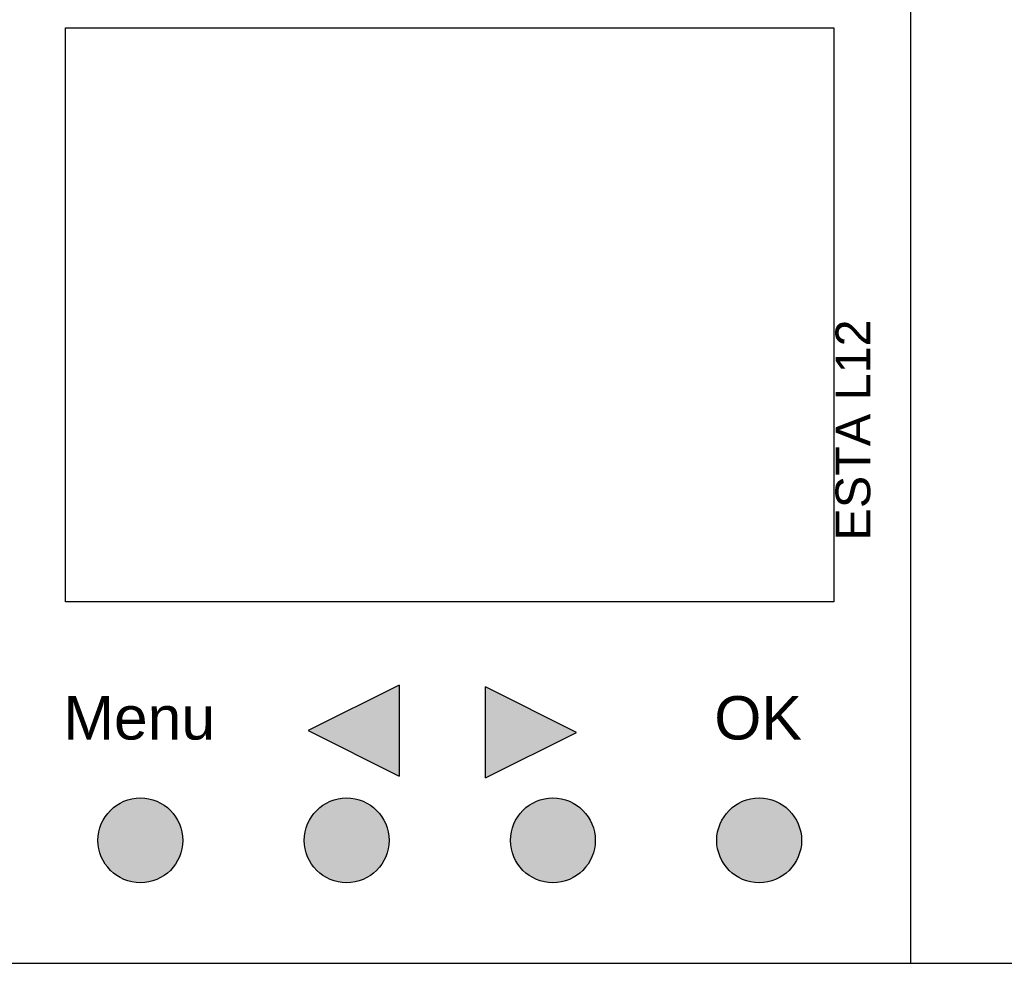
# Model space of a CAD drawing. Header units: millimetres. Extents: x -28926 to 10786, y -11879 to 29672.
# Tile 11 of 24: x -28382 to -27997, y 26908 to 27276. Entities that reach past the tile are written whole.
import ezdxf
from ezdxf.enums import TextEntityAlignment as Align

# ---------------------------------------------------------------- set-up
doc = ezdxf.new("R2010")
doc.units = ezdxf.units.MM
doc.header["$LTSCALE"] = 100
for name, color, linetype in [('ECS_LEV_SYM_GEO_SCM', 7, 'Continuous'), ('ECS_LEV_SYM_TEXT', 7, 'Continuous'), ('EL$6----', 7, 'Continuous')]:
    doc.layers.add(name, color=color, linetype=linetype)
doc.styles.get("Standard").update_dxf_attribs({"font": 'arial.ttf'})

# ---------------------------------------------------------------- blocks, each defined once
blk = doc.blocks.new('*U65')
blk.add_lwpolyline([(172.04, -2478.39), (2332.04, -2478.39), (2332.04, -2028.39), (172.04, -2028.39)], close=True)
blk = doc.blocks.new('Theben digitale schakelklok')
at = {"true_color": 0x636466}
h = blk.add_hatch(color=251, dxfattribs=at)
h.dxf.hatch_style = 1
h.paths.add_polyline_path([(160.24, -341.46), (124.67, -359.17), (160.24, -376.87)])
h.paths.add_polyline_path([(229.52, -359.83), (193.95, -342.12), (193.95, -377.53)])
h = blk.add_hatch(color=160)
h.dxf.hatch_style = 1
h.paths.add_polyline_path([(42.66, -402, 1), (75.75, -402, 1)])
h.paths.add_polyline_path([(123.19, -402, 1), (156.28, -402, 1)])
h.paths.add_polyline_path([(203.72, -402, 1), (236.81, -402, 1)])
h.paths.add_polyline_path([(284.25, -402, 1), (317.34, -402, 1)])
at = {"flags": 128}
blk.add_lwpolyline([(360, -450), (360, 0), (0, 0), (0, -450)], close=True, dxfattribs=at)
for centre in [(59.21, -402), (139.74, -402), (220.26, -402), (300.79, -402)]:
    blk.add_circle(centre, 16.55)
at = {"layer": 'ECS_LEV_SYM_GEO_SCM', "color": 0, "linetype": 'Continuous'}
for p, q in [((160.24, -341.46), (124.67, -359.17)), ((160.24, -341.46), (160.24, -376.87)), ((193.95, -377.53), (193.95, -342.12)), ((229.52, -359.83), (193.95, -342.12)), ((124.67, -359.17), (160.24, -376.87)), ((193.95, -377.53), (229.52, -359.83))]:
    blk.add_line(p, q, dxfattribs=at)
at = {"layer": 'ECS_LEV_SYM_GEO_SCM', "color": 0, "linetype": 'ByBlock'}
blk.add_lwpolyline([(30, -308.82), (30, -84.71), (330, -84.71), (330, -308.82)], close=True, dxfattribs=at)
at = {"layer": 'ECS_LEV_SYM_TEXT', "color": 7, "linetype": 'Continuous', "char_height": 16.941, "attachment_point": 5}
for s, width, insert in [('Menu', 104.9926, (58.77, -354.28)), ('OK', 113.7419, (300.36, -354.28))]:
    blk.add_mtext_dynamic_manual_height_columns(s, width=width, gutter_width=56.47, heights=[0], dxfattribs=dict(at, insert=insert))
at = {"layer": 'ECS_LEV_SYM_TEXT', "color": 7, "linetype": 'Continuous'}
blk.add_attdef('TYPE', text='', height=13.55, rotation=90, dxfattribs=at).set_placement((335.61, -254.92), align=Align.TOP_LEFT)

msp = doc.modelspace()

# ---------------------------------------------------------------- block references
at = {"layer": 'EL$6----'}
msp.add_blockref('*U65', (-28925.89, 29385.91), dxfattribs=at)
ref = msp.add_blockref('Theben digitale schakelklok', (-28393.85, 27357.52), dxfattribs=at)
ref.add_attrib('TYPE', 'ESTA L12', dxfattribs={"layer": 'ECS_LEV_SYM_TEXT', "color": 7, "linetype": 'Continuous', "height": 13.553, "rotation": 90}).set_placement((-28063.24, 27072.6), align=Align.TOP_LEFT)

doc.saveas('drawing.dxf')
